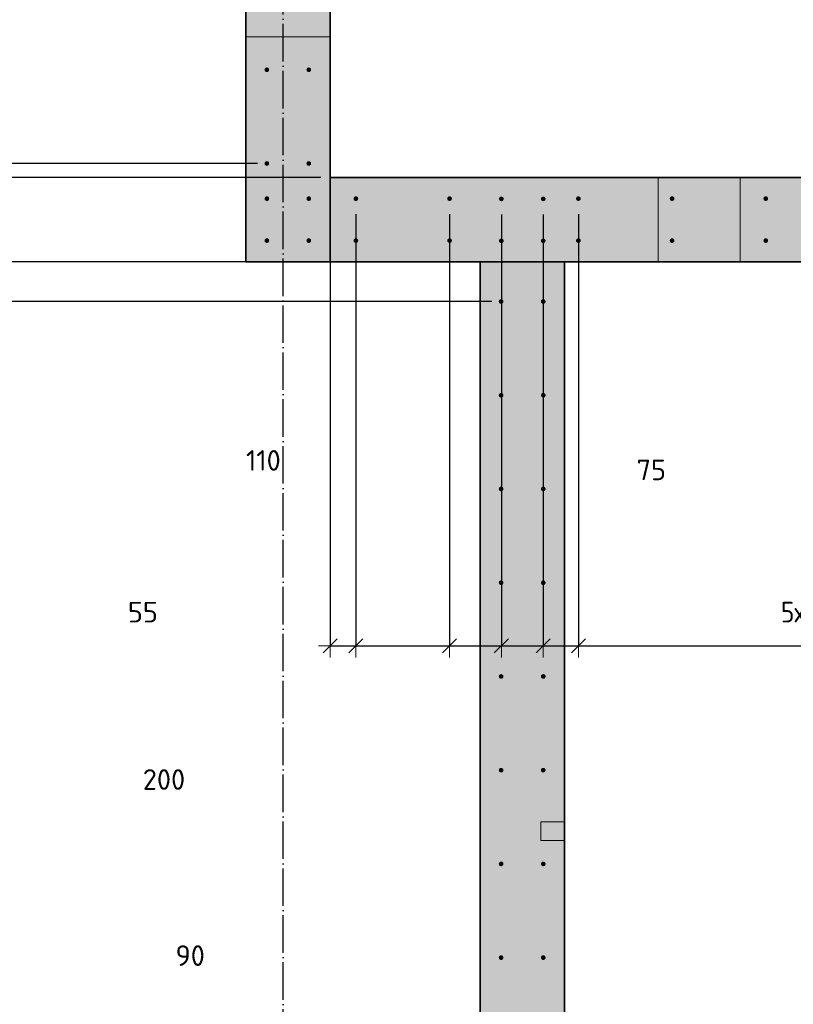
# Model space of a CAD drawing. Header units: millimetres. Extents: x -2995 to 60896, y -2809 to 57831.
# Tile 36 of 169: x 7837 to 9489, y 32735 to 34836. Entities that reach past the tile are written whole.
import ezdxf

# ---------------------------------------------------------------- set-up
doc = ezdxf.new("R2010")
doc.units = ezdxf.units.MM
doc.header["$PDMODE"] = 65
for name, pattern in [('______11', [100, 80, -10, 0, -10]), ('______5', [220, 160, -20, 20, -20]), ('________', [0])]:
    doc.linetypes.add(name, pattern=pattern)
for name, color, linetype, lineweight in [('Standard', 7, 'Continuous', 25), ('Арм.стержн. вертикальными 1', 22, 'Continuous', 35), ('Размерная линия_ общее', 7, 'Continuous', 13)]:
    doc.layers.add(name, color=color, linetype=linetype, lineweight=lineweight)
doc.layers.add('Осевая линия_ общее', color=7, linetype='______5', lineweight=13, true_color=0xa0a0a0)
doc.styles.add('ISOCPEUR', font='ISOCPEUR')
doc.dimstyles.new('DIMSTYLE_12', dxfattribs={"dimtxt": 44, "dimasz": 50, "dimexe": 0, "dimexo": 0, "dimgap": 22, "dimtad": 0, "dimdec": 0, "dimrnd": 5, "dimzin": 12, "dimdsep": 46, "dimtxsty": 'ISOCPEUR', "dimblk1": 'ALL_ML_STRICH', "dimblk2": 'ALL_ML_STRICH', "dimsah": 1, "dimcen": 0, "dimclrd": 7, "dimclre": 256, "dimclrt": 7, "dimadec": 0, "dimazin": 0, "dimtfac": 1, "dimtdec": 0, "dimtix": 1, "dimtmove": 2, "dimatfit": 3, "dimfxl": 0, "dimtvp": 1.2, "dimtzin": 0, "dimlwd": 0, "dimlwe": -3, "dimarcsym": 0})
doc.dimstyles.new('DIMSTYLE_16', dxfattribs={"dimtxt": 44, "dimasz": 50, "dimexe": 0, "dimexo": 0, "dimgap": 22, "dimtad": 0, "dimdec": 0, "dimrnd": 5, "dimzin": 12, "dimdsep": 46, "dimtxsty": 'ISOCPEUR', "dimblk1": 'ALL_ML_STRICH', "dimblk2": 'ALL_ML_STRICH', "dimsah": 1, "dimcen": 0, "dimclrd": 7, "dimclre": 256, "dimclrt": 7, "dimadec": 0, "dimazin": 0, "dimtfac": 1, "dimtdec": 0, "dimtix": 1, "dimtmove": 2, "dimatfit": 3, "dimfxl": 0, "dimtzin": 0, "dimlwd": 0, "dimlwe": -3, "dimarcsym": 0})
doc.dimstyles.new('DIMSTYLE_3', dxfattribs={"dimtxt": 44, "dimasz": 50, "dimexe": 0, "dimexo": 0, "dimgap": 22, "dimtad": 2, "dimdec": 0, "dimrnd": 5, "dimzin": 12, "dimdsep": 46, "dimtxsty": 'ISOCPEUR', "dimblk1": 'ALL_ML_STRICH', "dimblk2": 'ALL_ML_STRICH', "dimsah": 1, "dimcen": 0, "dimclrd": 7, "dimclre": 256, "dimclrt": 7, "dimadec": 0, "dimazin": 0, "dimtfac": 1, "dimtdec": 0, "dimtix": 1, "dimtmove": 2, "dimatfit": 3, "dimfxl": 0, "dimtvp": 1.2, "dimtzin": 0, "dimlwd": 0, "dimlwe": -3, "dimarcsym": 0})
doc.dimstyles.new('DIMSTYLE_4', dxfattribs={"dimtxt": 44, "dimasz": 50, "dimexe": 0, "dimexo": 0, "dimgap": 22, "dimtad": 2, "dimdec": 0, "dimrnd": 5, "dimzin": 12, "dimdsep": 46, "dimtxsty": 'ISOCPEUR', "dimblk1": 'ALL_ML_STRICH', "dimblk2": 'ALL_ML_STRICH', "dimsah": 1, "dimcen": 0, "dimclrd": 7, "dimclre": 256, "dimclrt": 7, "dimadec": 0, "dimazin": 0, "dimtfac": 1, "dimtdec": 0, "dimtix": 1, "dimtmove": 2, "dimatfit": 3, "dimfxl": 0, "dimtzin": 0, "dimlwd": 0, "dimlwe": -3, "dimarcsym": 0})
doc.dimstyles.new('DIMSTYLE_5', dxfattribs={"dimtxt": 44, "dimasz": 50, "dimexe": 0, "dimexo": 0, "dimgap": 22, "dimtad": 2, "dimdec": 0, "dimrnd": 5, "dimzin": 12, "dimdsep": 46, "dimtxsty": 'ISOCPEUR', "dimblk1": 'ALL_ML_STRICH', "dimblk2": 'ALL_ML_STRICH', "dimsah": 1, "dimcen": 0, "dimclrd": 7, "dimclre": 256, "dimclrt": 7, "dimadec": 0, "dimazin": 0, "dimtfac": 1, "dimtdec": 0, "dimtix": 1, "dimtmove": 2, "dimatfit": 3, "dimfxl": 0, "dimtzin": 0, "dimlwd": 0, "dimlwe": -3, "dimarcsym": 0})

# ---------------------------------------------------------------- blocks, each defined once
blk = doc.blocks.new('ALL_ML_STRICH')
at = {"color": 0, "linetype": 'ByBlock', "lineweight": -2}
for p, q in [((0, -0.5), (0, 0.5)), ((-1, 0), (0.5, 0)), ((-0.3, -0.3), (0.3, 0.3))]:
    blk.add_line(p, q, dxfattribs=at)
blk = doc.blocks.new('*D8')
at = {"layer": 'DEFPOINTS', "color": 7, "linetype": 'Continuous', "lineweight": 13, "transparency": 33554687}
for p in [(7404.4, 36129.5), (8365, 36129.5), (8365, 34529.5)]:
    blk.add_point(p, dxfattribs=at)
at = {"layer": 'Размерная линия_ общее', "color": 253, "linetype": 'Continuous', "lineweight": -2, "true_color": 0xa0a0a0, "transparency": 33554687}
for p, q in [((8345, 36129.5), (7404.4, 36129.5)), ((8345, 34529.5), (7404.4, 34529.5))]:
    blk.add_line(p, q, dxfattribs=at)
at = {"layer": 'Размерная линия_ общее', "color": 7, "linetype": 'Continuous', "lineweight": -2, "transparency": 33554687}
blk.add_line((7404.4, 36129.5), (7404.4, 34529.5), dxfattribs=at)
at = {"layer": 'Размерная линия_ общее', "color": 7, "linetype": 'Continuous', "lineweight": 13, "transparency": 33554687, "xscale": 50, "yscale": 50, "zscale": 50}
for p, rotation in [((7404.4, 36129.5), 90), ((7404.4, 34529.5), 270)]:
    blk.add_blockref('ALL_ML_STRICH', p, dxfattribs=dict(at, rotation=rotation))
at = {"layer": 'Размерная линия_ общее', "color": 7, "linetype": 'Continuous', "lineweight": 13, "transparency": 33554687, "insert": (7398.4, 35195.5), "char_height": 44, "width": 2.2, "attachment_point": 1, "rotation": 270, "line_spacing_factor": 0.60241, "style": 'ISOCPEUR'}
blk.add_mtext('\\W0.91;8х200=1600', dxfattribs=at)
blk = doc.blocks.new('*D9')
at = {"layer": 'DEFPOINTS', "color": 7, "linetype": 'Continuous', "lineweight": 13, "transparency": 33554687}
for p in [(7404.4, 34529.5), (8365, 34529.5), (8500, 34500)]:
    blk.add_point(p, dxfattribs=at)
at = {"layer": 'Размерная линия_ общее', "color": 253, "linetype": 'Continuous', "lineweight": -2, "true_color": 0xa0a0a0, "transparency": 33554687}
for p, q in [((8345, 34529.5), (7404.4, 34529.5)), ((8480, 34500), (7404.4, 34500))]:
    blk.add_line(p, q, dxfattribs=at)
at = {"layer": 'Размерная линия_ общее', "color": 7, "linetype": 'Continuous', "lineweight": -2, "transparency": 33554687}
blk.add_line((7404.4, 34529.5), (7404.4, 34500), dxfattribs=at)
at = {"layer": 'Размерная линия_ общее', "color": 7, "linetype": 'Continuous', "lineweight": 13, "transparency": 33554687, "xscale": 50, "yscale": 50, "zscale": 50}
for p, rotation in [((7404.4, 34529.5), 90), ((7404.4, 34500), 270)]:
    blk.add_blockref('ALL_ML_STRICH', p, dxfattribs=dict(at, rotation=rotation))
at = {"layer": 'Размерная линия_ общее', "color": 7, "linetype": 'Continuous', "lineweight": 13, "transparency": 33554687, "insert": (7681.5, 34862.6), "char_height": 44, "width": 88, "attachment_point": 5, "rotation": 90, "style": 'ISOCPEUR'}
blk.add_mtext('\\A1;{30}', dxfattribs=at)
blk = doc.blocks.new('*D10')
at = {"layer": 'DEFPOINTS', "color": 7, "linetype": 'Continuous', "lineweight": 13, "transparency": 33554687}
for p in [(7404.4, 34500), (8500, 34500), (8820, 34320)]:
    blk.add_point(p, dxfattribs=at)
at = {"layer": 'Размерная линия_ общее', "color": 253, "linetype": 'Continuous', "lineweight": -2, "true_color": 0xa0a0a0, "transparency": 33554687}
for p, q in [((8480, 34500), (7404.4, 34500)), ((8800, 34320), (7404.4, 34320))]:
    blk.add_line(p, q, dxfattribs=at)
at = {"layer": 'Размерная линия_ общее', "color": 7, "linetype": 'Continuous', "lineweight": -2, "transparency": 33554687}
blk.add_line((7404.4, 34500), (7404.4, 34320), dxfattribs=at)
at = {"layer": 'Размерная линия_ общее', "color": 7, "linetype": 'Continuous', "lineweight": 13, "transparency": 33554687, "xscale": 50, "yscale": 50, "zscale": 50}
for p, rotation in [((7404.4, 34500), 90), ((7404.4, 34320), 270)]:
    blk.add_blockref('ALL_ML_STRICH', p, dxfattribs=dict(at, rotation=rotation))
at = {"layer": 'Размерная линия_ общее', "color": 7, "linetype": 'Continuous', "lineweight": 13, "transparency": 33554687, "insert": (7073.8, 34341), "char_height": 44, "width": 132, "attachment_point": 5, "rotation": 90, "style": 'ISOCPEUR'}
blk.add_mtext('\\A1;{180}', dxfattribs=at)
blk = doc.blocks.new('*D11')
at = {"layer": 'DEFPOINTS', "color": 7, "linetype": 'Continuous', "lineweight": 13, "transparency": 33554687}
for p in [(7404.4, 34320), (8820, 34320), (8865, 34235)]:
    blk.add_point(p, dxfattribs=at)
at = {"layer": 'Размерная линия_ общее', "color": 253, "linetype": 'Continuous', "lineweight": -2, "true_color": 0xa0a0a0, "transparency": 33554687}
for p, q in [((8800, 34320), (7404.4, 34320)), ((8845, 34235), (7404.4, 34235))]:
    blk.add_line(p, q, dxfattribs=at)
at = {"layer": 'Размерная линия_ общее', "color": 7, "linetype": 'Continuous', "lineweight": -2, "transparency": 33554687}
blk.add_line((7404.4, 34320), (7404.4, 34235), dxfattribs=at)
at = {"layer": 'Размерная линия_ общее', "color": 7, "linetype": 'Continuous', "lineweight": 13, "transparency": 33554687, "xscale": 50, "yscale": 50, "zscale": 50}
for p, rotation in [((7404.4, 34320), 90), ((7404.4, 34235), 270)]:
    blk.add_blockref('ALL_ML_STRICH', p, dxfattribs=dict(at, rotation=rotation))
at = {"layer": 'Размерная линия_ общее', "color": 7, "linetype": 'Continuous', "lineweight": 13, "transparency": 33554687, "insert": (7676.9, 34059.6), "char_height": 44, "width": 88, "attachment_point": 5, "rotation": 90, "style": 'ISOCPEUR'}
blk.add_mtext('\\A1;{85}', dxfattribs=at)
blk = doc.blocks.new('*D12')
at = {"layer": 'DEFPOINTS', "color": 7, "linetype": 'Continuous', "lineweight": 13, "transparency": 33554687}
for p in [(7404.4, 34235), (8865, 34235), (8865, 31835)]:
    blk.add_point(p, dxfattribs=at)
at = {"layer": 'Размерная линия_ общее', "color": 253, "linetype": 'Continuous', "lineweight": -2, "true_color": 0xa0a0a0, "transparency": 33554687}
for p, q in [((8845, 34235), (7404.4, 34235)), ((8845, 31835), (7404.4, 31835))]:
    blk.add_line(p, q, dxfattribs=at)
at = {"layer": 'Размерная линия_ общее', "color": 7, "linetype": 'Continuous', "lineweight": -2, "transparency": 33554687}
blk.add_line((7404.4, 34235), (7404.4, 31835), dxfattribs=at)
at = {"layer": 'Размерная линия_ общее', "color": 7, "linetype": 'Continuous', "lineweight": 13, "transparency": 33554687, "xscale": 50, "yscale": 50, "zscale": 50}
for p, rotation in [((7404.4, 34235), 90), ((7404.4, 31835), 270)]:
    blk.add_blockref('ALL_ML_STRICH', p, dxfattribs=dict(at, rotation=rotation))
at = {"layer": 'Размерная линия_ общее', "color": 7, "linetype": 'Continuous', "lineweight": 13, "transparency": 33554687, "insert": (7398.4, 32885), "char_height": 44, "width": 2.2, "attachment_point": 1, "rotation": 270, "line_spacing_factor": 0.60241, "style": 'ISOCPEUR'}
blk.add_mtext('\\W0.91;12х200=2400', dxfattribs=at)
blk = doc.blocks.new('СЛОЖНЫЙ_ОБЪЕКТ_0')
at = {"layer": 'Осевая линия_ общее', "color": 253, "linetype": '______11', "lineweight": -3, "true_color": 0xa0a0a0, "transparency": 33554687}
blk.add_line((8400, -2590), (8400, 47490), dxfattribs=at)
blk = doc.blocks.new('*D518')
at = {"layer": 'DEFPOINTS', "color": 7, "linetype": 'Continuous', "lineweight": 13, "transparency": 33554687}
for p in [(8500, 34576.3), (8555, 34441.3), (8500, 33500.3)]:
    blk.add_point(p, dxfattribs=at)
at = {"layer": 'Размерная линия_ общее', "color": 253, "linetype": 'Continuous', "lineweight": -2, "true_color": 0xa0a0a0, "transparency": 33554687}
for p, q in [((8500, 34556.3), (8500, 33500.3)), ((8555, 34421.3), (8555, 33500.3))]:
    blk.add_line(p, q, dxfattribs=at)
at = {"layer": 'Размерная линия_ общее', "color": 7, "linetype": 'Continuous', "lineweight": -2, "transparency": 33554687}
blk.add_line((8500, 33500.3), (8555, 33500.3), dxfattribs=at)
at = {"layer": 'Размерная линия_ общее', "color": 7, "linetype": 'Continuous', "lineweight": 13, "transparency": 33554687, "xscale": 50, "yscale": 50, "zscale": 50, "rotation": 180}
blk.add_blockref('ALL_ML_STRICH', (8500, 33500.3), dxfattribs=at)
at = {"layer": 'Размерная линия_ общее', "color": 7, "linetype": 'Continuous', "lineweight": 13, "transparency": 33554687, "xscale": 50, "yscale": 50, "zscale": 50}
blk.add_blockref('ALL_ML_STRICH', (8555, 33500.3), dxfattribs=at)
at = {"layer": 'Размерная линия_ общее', "color": 7, "linetype": 'Continuous', "lineweight": 13, "transparency": 33554687, "insert": (8100.3, 33572.2), "char_height": 44, "width": 88, "attachment_point": 5, "style": 'ISOCPEUR'}
blk.add_mtext('\\A1;{55}', dxfattribs=at)
blk = doc.blocks.new('*D519')
at = {"layer": 'DEFPOINTS', "color": 7, "linetype": 'Continuous', "lineweight": 13, "transparency": 33554687}
for p in [(8555, 34441.3), (8755, 34441.3), (8555, 33500.3)]:
    blk.add_point(p, dxfattribs=at)
at = {"layer": 'Размерная линия_ общее', "color": 253, "linetype": 'Continuous', "lineweight": -2, "true_color": 0xa0a0a0, "transparency": 33554687}
for p, q in [((8555, 34421.3), (8555, 33500.3)), ((8755, 34421.3), (8755, 33500.3))]:
    blk.add_line(p, q, dxfattribs=at)
at = {"layer": 'Размерная линия_ общее', "color": 7, "linetype": 'Continuous', "lineweight": -2, "transparency": 33554687}
blk.add_line((8555, 33500.3), (8755, 33500.3), dxfattribs=at)
at = {"layer": 'Размерная линия_ общее', "color": 7, "linetype": 'Continuous', "lineweight": 13, "transparency": 33554687, "xscale": 50, "yscale": 50, "zscale": 50, "rotation": 180}
blk.add_blockref('ALL_ML_STRICH', (8555, 33500.3), dxfattribs=at)
at = {"layer": 'Размерная линия_ общее', "color": 7, "linetype": 'Continuous', "lineweight": 13, "transparency": 33554687, "xscale": 50, "yscale": 50, "zscale": 50}
blk.add_blockref('ALL_ML_STRICH', (8755, 33500.3), dxfattribs=at)
at = {"layer": 'Размерная линия_ общее', "color": 7, "linetype": 'Continuous', "lineweight": 13, "transparency": 33554687, "insert": (8145.3, 33215.1), "char_height": 44, "width": 132, "attachment_point": 5, "style": 'ISOCPEUR'}
blk.add_mtext('\\A1;{200}', dxfattribs=at)
blk = doc.blocks.new('*D520')
at = {"layer": 'DEFPOINTS', "color": 7, "linetype": 'Continuous', "lineweight": 13, "transparency": 33554687}
for p in [(8755, 34441.3), (8865.5, 34440.8), (8755, 33500.3)]:
    blk.add_point(p, dxfattribs=at)
at = {"layer": 'Размерная линия_ общее', "color": 253, "linetype": 'Continuous', "lineweight": -2, "true_color": 0xa0a0a0, "transparency": 33554687}
for p, q in [((8755, 34421.3), (8755, 33500.3)), ((8865.5, 34420.8), (8865.5, 33500.3))]:
    blk.add_line(p, q, dxfattribs=at)
at = {"layer": 'Размерная линия_ общее', "color": 7, "linetype": 'Continuous', "lineweight": -2, "transparency": 33554687}
blk.add_line((8755, 33500.3), (8865.5, 33500.3), dxfattribs=at)
at = {"layer": 'Размерная линия_ общее', "color": 7, "linetype": 'Continuous', "lineweight": 13, "transparency": 33554687, "xscale": 50, "yscale": 50, "zscale": 50, "rotation": 180}
blk.add_blockref('ALL_ML_STRICH', (8755, 33500.3), dxfattribs=at)
at = {"layer": 'Размерная линия_ общее', "color": 7, "linetype": 'Continuous', "lineweight": 13, "transparency": 33554687, "xscale": 50, "yscale": 50, "zscale": 50}
blk.add_blockref('ALL_ML_STRICH', (8865.5, 33500.3), dxfattribs=at)
at = {"layer": 'Размерная линия_ общее', "color": 7, "linetype": 'Continuous', "lineweight": 13, "transparency": 33554687, "insert": (8357.5, 33896), "char_height": 44, "width": 132, "attachment_point": 5, "style": 'ISOCPEUR'}
blk.add_mtext('\\A1;{110}', dxfattribs=at)
blk = doc.blocks.new('*D521')
at = {"layer": 'DEFPOINTS', "color": 7, "linetype": 'Continuous', "lineweight": 13, "transparency": 33554687}
for p in [(8865.5, 34440.8), (8955, 34440.8), (8865.5, 33500.3)]:
    blk.add_point(p, dxfattribs=at)
at = {"layer": 'Размерная линия_ общее', "color": 253, "linetype": 'Continuous', "lineweight": -2, "true_color": 0xa0a0a0, "transparency": 33554687}
for p, q in [((8865.5, 34420.8), (8865.5, 33500.3)), ((8955, 34420.8), (8955, 33500.3))]:
    blk.add_line(p, q, dxfattribs=at)
at = {"layer": 'Размерная линия_ общее', "color": 7, "linetype": 'Continuous', "lineweight": -2, "transparency": 33554687}
blk.add_line((8865.5, 33500.3), (8955, 33500.3), dxfattribs=at)
at = {"layer": 'Размерная линия_ общее', "color": 7, "linetype": 'Continuous', "lineweight": 13, "transparency": 33554687, "xscale": 50, "yscale": 50, "zscale": 50, "rotation": 180}
blk.add_blockref('ALL_ML_STRICH', (8865.5, 33500.3), dxfattribs=at)
at = {"layer": 'Размерная линия_ общее', "color": 7, "linetype": 'Continuous', "lineweight": 13, "transparency": 33554687, "xscale": 50, "yscale": 50, "zscale": 50}
blk.add_blockref('ALL_ML_STRICH', (8955, 33500.3), dxfattribs=at)
at = {"layer": 'Размерная линия_ общее', "color": 7, "linetype": 'Continuous', "lineweight": 13, "transparency": 33554687, "insert": (8201.3, 32839.4), "char_height": 44, "width": 88, "attachment_point": 5, "style": 'ISOCPEUR'}
blk.add_mtext('\\A1;{90}', dxfattribs=at)
blk = doc.blocks.new('*D522')
at = {"layer": 'DEFPOINTS', "color": 7, "linetype": 'Continuous', "lineweight": 13, "transparency": 33554687}
for p in [(8955, 34440.8), (9030, 34441.3), (8955, 33500.3)]:
    blk.add_point(p, dxfattribs=at)
at = {"layer": 'Размерная линия_ общее', "color": 253, "linetype": 'Continuous', "lineweight": -2, "true_color": 0xa0a0a0, "transparency": 33554687}
for p, q in [((8955, 34420.8), (8955, 33500.3)), ((9030, 34421.3), (9030, 33500.3))]:
    blk.add_line(p, q, dxfattribs=at)
at = {"layer": 'Размерная линия_ общее', "color": 7, "linetype": 'Continuous', "lineweight": -2, "transparency": 33554687}
blk.add_line((8955, 33500.3), (9030, 33500.3), dxfattribs=at)
at = {"layer": 'Размерная линия_ общее', "color": 7, "linetype": 'Continuous', "lineweight": 13, "transparency": 33554687, "xscale": 50, "yscale": 50, "zscale": 50, "rotation": 180}
blk.add_blockref('ALL_ML_STRICH', (8955, 33500.3), dxfattribs=at)
at = {"layer": 'Размерная линия_ общее', "color": 7, "linetype": 'Continuous', "lineweight": 13, "transparency": 33554687, "xscale": 50, "yscale": 50, "zscale": 50}
blk.add_blockref('ALL_ML_STRICH', (9030, 33500.3), dxfattribs=at)
at = {"layer": 'Размерная линия_ общее', "color": 7, "linetype": 'Continuous', "lineweight": 13, "transparency": 33554687, "insert": (9185.6, 33875.8), "char_height": 44, "width": 88, "attachment_point": 5, "style": 'ISOCPEUR'}
blk.add_mtext('\\A1;{75}', dxfattribs=at)
blk = doc.blocks.new('*D523')
at = {"layer": 'DEFPOINTS', "color": 7, "linetype": 'Continuous', "lineweight": 13, "transparency": 33554687}
for p in [(9030, 34441.3), (10030, 34441.3), (9030, 33500.3)]:
    blk.add_point(p, dxfattribs=at)
at = {"layer": 'Размерная линия_ общее', "color": 253, "linetype": 'Continuous', "lineweight": -2, "true_color": 0xa0a0a0, "transparency": 33554687}
for p, q in [((9030, 34421.3), (9030, 33500.3)), ((10030, 34421.3), (10030, 33500.3))]:
    blk.add_line(p, q, dxfattribs=at)
at = {"layer": 'Размерная линия_ общее', "color": 7, "linetype": 'Continuous', "lineweight": -2, "transparency": 33554687}
blk.add_line((9030, 33500.3), (10030, 33500.3), dxfattribs=at)
at = {"layer": 'Размерная линия_ общее', "color": 7, "linetype": 'Continuous', "lineweight": 13, "transparency": 33554687, "xscale": 50, "yscale": 50, "zscale": 50, "rotation": 180}
blk.add_blockref('ALL_ML_STRICH', (9030, 33500.3), dxfattribs=at)
at = {"layer": 'Размерная линия_ общее', "color": 7, "linetype": 'Continuous', "lineweight": 13, "transparency": 33554687, "xscale": 50, "yscale": 50, "zscale": 50}
blk.add_blockref('ALL_ML_STRICH', (10030, 33500.3), dxfattribs=at)
at = {"layer": 'Размерная линия_ общее', "color": 7, "linetype": 'Continuous', "lineweight": 13, "transparency": 33554687, "insert": (9462, 33594.3), "char_height": 44, "width": 2.2, "attachment_point": 1, "line_spacing_factor": 0.60241, "style": 'ISOCPEUR'}
blk.add_mtext('\\W0.91;5х200', dxfattribs=at)

msp = doc.modelspace()

# ---------------------------------------------------------------- hatches: boundary and pattern name
at = {"linetype": 'Continuous', "lineweight": 25, "transparency": 33554687}
for points in [[(8500, 36430), (8320, 36430), (8320, 34320), (8500, 34320)], [(8500, 34500), (8500, 34320), (14100, 34320), (14100, 34500)]]:
    msp.add_hatch(color=7, dxfattribs=at).paths.add_polyline_path(points)
at = {"layer": 'Standard', "linetype": 'Continuous', "lineweight": 25, "transparency": 33554687}
msp.add_hatch(color=7, dxfattribs=at).paths.add_polyline_path([(9000, 34320), (8820, 34320), (8820, 31790), (9000, 31790)])
at = {"layer": 'Арм.стержн. вертикальными 1', "linetype": 'Continuous', "lineweight": 50, "transparency": 33554687}
for points in [[(8369.9, 34729.6), (8369.6, 34731.5), (8368.5, 34733.1), (8366.8, 34734.2), (8364.9, 34734.6), (8363, 34734.2), (8361.4, 34733.1), (8360.3, 34731.5), (8359.9, 34729.6), (8360.3, 34727.6), (8361.4, 34726), (8363, 34724.9), (8364.9, 34724.6), (8366.8, 34724.9), (8368.5, 34726), (8369.6, 34727.6)], [(8459.5, 34729.6), (8459.1, 34731.5), (8458, 34733.1), (8456.4, 34734.2), (8454.5, 34734.6), (8452.6, 34734.2), (8450.9, 34733.1), (8449.8, 34731.5), (8449.5, 34729.6), (8449.8, 34727.6), (8450.9, 34726), (8452.6, 34724.9), (8454.5, 34724.6), (8456.4, 34724.9), (8458, 34726), (8459.1, 34727.6)], [(8369.9, 34529.6), (8369.6, 34531.5), (8368.5, 34533.1), (8366.8, 34534.2), (8364.9, 34534.6), (8363, 34534.2), (8361.4, 34533.1), (8360.3, 34531.5), (8359.9, 34529.6), (8360.3, 34527.6), (8361.4, 34526), (8363, 34524.9), (8364.9, 34524.6), (8366.8, 34524.9), (8368.5, 34526), (8369.6, 34527.6)], [(8459.5, 34529.6), (8459.1, 34531.5), (8458, 34533.1), (8456.4, 34534.2), (8454.5, 34534.6), (8452.5, 34534.2), (8450.9, 34533.1), (8449.8, 34531.5), (8449.5, 34529.6), (8449.8, 34527.6), (8450.9, 34526), (8452.5, 34524.9), (8454.5, 34524.6), (8456.4, 34524.9), (8458, 34526), (8459.1, 34527.6)], [(8369.9, 34454.6), (8369.6, 34456.5), (8368.5, 34458.1), (8366.8, 34459.2), (8364.9, 34459.6), (8363, 34459.2), (8361.4, 34458.1), (8360.3, 34456.5), (8359.9, 34454.6), (8360.3, 34452.7), (8361.4, 34451), (8363, 34450), (8364.9, 34449.6), (8366.8, 34450), (8368.5, 34451), (8369.6, 34452.7)], [(8459.5, 34454.6), (8459.1, 34456.5), (8458, 34458.1), (8456.4, 34459.2), (8454.5, 34459.6), (8452.5, 34459.2), (8450.9, 34458.1), (8449.8, 34456.5), (8449.5, 34454.6), (8449.8, 34452.7), (8450.9, 34451), (8452.5, 34450), (8454.5, 34449.6), (8456.4, 34450), (8458, 34451), (8459.1, 34452.7)], [(8560, 34454.5), (8559.6, 34456.5), (8558.5, 34458.1), (8556.9, 34459.2), (8555, 34459.5), (8553, 34459.2), (8551.4, 34458.1), (8550.3, 34456.5), (8550, 34454.5), (8550.3, 34452.6), (8551.4, 34451), (8553, 34449.9), (8555, 34449.5), (8556.9, 34449.9), (8558.5, 34451), (8559.6, 34452.6)], [(8760, 34454.5), (8759.6, 34456.5), (8758.5, 34458.1), (8756.9, 34459.2), (8755, 34459.5), (8753, 34459.2), (8751.4, 34458.1), (8750.3, 34456.5), (8750, 34454.5), (8750.3, 34452.6), (8751.4, 34451), (8753, 34449.9), (8755, 34449.5), (8756.9, 34449.9), (8758.5, 34451), (8759.6, 34452.6)], [(8870.4, 34454.1), (8870, 34456), (8869, 34457.6), (8867.3, 34458.7), (8865.4, 34459.1), (8863.5, 34458.7), (8861.9, 34457.6), (8860.8, 34456), (8860.4, 34454.1), (8860.8, 34452.2), (8861.9, 34450.5), (8863.5, 34449.5), (8865.4, 34449.1), (8867.3, 34449.5), (8869, 34450.5), (8870, 34452.2)], [(8960, 34454.1), (8959.6, 34456), (8958.5, 34457.6), (8956.9, 34458.7), (8955, 34459.1), (8953, 34458.7), (8951.4, 34457.6), (8950.3, 34456), (8950, 34454.1), (8950.3, 34452.2), (8951.4, 34450.5), (8953, 34449.5), (8955, 34449.1), (8956.9, 34449.5), (8958.5, 34450.5), (8959.6, 34452.2)], [(9035, 34454.6), (9034.6, 34456.5), (9033.5, 34458.1), (9031.9, 34459.2), (9030, 34459.6), (9028, 34459.2), (9026.4, 34458.1), (9025.3, 34456.5), (9025, 34454.6), (9025.3, 34452.7), (9026.4, 34451), (9028, 34450), (9030, 34449.6), (9031.9, 34450), (9033.5, 34451), (9034.6, 34452.7)], [(9235, 34454.6), (9234.6, 34456.5), (9233.5, 34458.1), (9231.9, 34459.2), (9230, 34459.6), (9228, 34459.2), (9226.4, 34458.1), (9225.3, 34456.5), (9225, 34454.6), (9225.3, 34452.7), (9226.4, 34451), (9228, 34450), (9230, 34449.6), (9231.9, 34450), (9233.5, 34451), (9234.6, 34452.7)], [(9435, 34454.6), (9434.6, 34456.5), (9433.5, 34458.1), (9431.9, 34459.2), (9430, 34459.6), (9428, 34459.2), (9426.4, 34458.1), (9425.3, 34456.5), (9425, 34454.6), (9425.3, 34452.7), (9426.4, 34451), (9428, 34450), (9430, 34449.6), (9431.9, 34450), (9433.5, 34451), (9434.6, 34452.7)], [(8369.9, 34365), (8369.6, 34367), (8368.5, 34368.6), (8366.8, 34369.7), (8364.9, 34370), (8363, 34369.7), (8361.4, 34368.6), (8360.3, 34367), (8359.9, 34365), (8360.3, 34363.1), (8361.4, 34361.5), (8363, 34360.4), (8364.9, 34360), (8366.8, 34360.4), (8368.5, 34361.5), (8369.6, 34363.1)], [(8459.5, 34365), (8459.1, 34367), (8458, 34368.6), (8456.4, 34369.7), (8454.5, 34370), (8452.5, 34369.7), (8450.9, 34368.6), (8449.8, 34367), (8449.5, 34365), (8449.8, 34363.1), (8450.9, 34361.5), (8452.5, 34360.4), (8454.5, 34360), (8456.4, 34360.4), (8458, 34361.5), (8459.1, 34363.1)], [(8560, 34365), (8559.6, 34366.9), (8558.5, 34368.6), (8556.9, 34369.6), (8555, 34370), (8553, 34369.6), (8551.4, 34368.6), (8550.3, 34366.9), (8550, 34365), (8550.3, 34363.1), (8551.4, 34361.5), (8553, 34360.4), (8555, 34360), (8556.9, 34360.4), (8558.5, 34361.5), (8559.6, 34363.1)], [(8760, 34365), (8759.6, 34366.9), (8758.5, 34368.6), (8756.9, 34369.6), (8755, 34370), (8753, 34369.6), (8751.4, 34368.6), (8750.3, 34366.9), (8750, 34365), (8750.3, 34363.1), (8751.4, 34361.5), (8753, 34360.4), (8755, 34360), (8756.9, 34360.4), (8758.5, 34361.5), (8759.6, 34363.1)], [(8870.4, 34364.5), (8870, 34366.5), (8869, 34368.1), (8867.3, 34369.2), (8865.4, 34369.5), (8863.5, 34369.2), (8861.9, 34368.1), (8860.8, 34366.5), (8860.4, 34364.5), (8860.8, 34362.6), (8861.9, 34361), (8863.5, 34359.9), (8865.4, 34359.5), (8867.3, 34359.9), (8869, 34361), (8870, 34362.6)], [(8960, 34364.5), (8959.6, 34366.5), (8958.5, 34368.1), (8956.9, 34369.2), (8955, 34369.5), (8953, 34369.2), (8951.4, 34368.1), (8950.3, 34366.5), (8950, 34364.5), (8950.3, 34362.6), (8951.4, 34361), (8953, 34359.9), (8955, 34359.5), (8956.9, 34359.9), (8958.5, 34361), (8959.6, 34362.6)], [(9035, 34365), (9034.6, 34367), (9033.5, 34368.6), (9031.9, 34369.7), (9030, 34370), (9028, 34369.7), (9026.4, 34368.6), (9025.3, 34367), (9025, 34365), (9025.3, 34363.1), (9026.4, 34361.5), (9028, 34360.4), (9030, 34360), (9031.9, 34360.4), (9033.5, 34361.5), (9034.6, 34363.1)], [(9235, 34365), (9234.6, 34367), (9233.5, 34368.6), (9231.9, 34369.7), (9230, 34370), (9228, 34369.7), (9226.4, 34368.6), (9225.3, 34367), (9225, 34365), (9225.3, 34363.1), (9226.4, 34361.5), (9228, 34360.4), (9230, 34360), (9231.9, 34360.4), (9233.5, 34361.5), (9234.6, 34363.1)], [(9435, 34365), (9434.6, 34367), (9433.5, 34368.6), (9431.9, 34369.7), (9430, 34370), (9428, 34369.7), (9426.4, 34368.6), (9425.3, 34367), (9425, 34365), (9425.3, 34363.1), (9426.4, 34361.5), (9428, 34360.4), (9430, 34360), (9431.9, 34360.4), (9433.5, 34361.5), (9434.6, 34363.1)], [(8870, 34235), (8869.6, 34237), (8868.5, 34238.6), (8866.9, 34239.7), (8865, 34240), (8863, 34239.7), (8861.4, 34238.6), (8860.3, 34237), (8860, 34235), (8860.3, 34233.1), (8861.4, 34231.5), (8863, 34230.4), (8865, 34230), (8866.9, 34230.4), (8868.5, 34231.5), (8869.6, 34233.1)], [(8960, 34235), (8959.6, 34237), (8958.5, 34238.6), (8956.9, 34239.7), (8955, 34240), (8953, 34239.7), (8951.4, 34238.6), (8950.3, 34237), (8950, 34235), (8950.3, 34233.1), (8951.4, 34231.5), (8953, 34230.4), (8955, 34230), (8956.9, 34230.4), (8958.5, 34231.5), (8959.6, 34233.1)], [(8870, 34035), (8869.6, 34037), (8868.5, 34038.6), (8866.9, 34039.7), (8865, 34040), (8863, 34039.7), (8861.4, 34038.6), (8860.3, 34037), (8860, 34035), (8860.3, 34033.1), (8861.4, 34031.5), (8863, 34030.4), (8865, 34030), (8866.9, 34030.4), (8868.5, 34031.5), (8869.6, 34033.1)], [(8960, 34035), (8959.6, 34037), (8958.5, 34038.6), (8956.9, 34039.7), (8955, 34040), (8953, 34039.7), (8951.4, 34038.6), (8950.3, 34037), (8950, 34035), (8950.3, 34033.1), (8951.4, 34031.5), (8953, 34030.4), (8955, 34030), (8956.9, 34030.4), (8958.5, 34031.5), (8959.6, 34033.1)], [(8870, 33835), (8869.6, 33837), (8868.5, 33838.6), (8866.9, 33839.7), (8865, 33840), (8863, 33839.7), (8861.4, 33838.6), (8860.3, 33837), (8860, 33835), (8860.3, 33833.1), (8861.4, 33831.5), (8863, 33830.4), (8865, 33830), (8866.9, 33830.4), (8868.5, 33831.5), (8869.6, 33833.1)], [(8960, 33835), (8959.6, 33837), (8958.5, 33838.6), (8956.9, 33839.7), (8955, 33840), (8953, 33839.7), (8951.4, 33838.6), (8950.3, 33837), (8950, 33835), (8950.3, 33833.1), (8951.4, 33831.5), (8953, 33830.4), (8955, 33830), (8956.9, 33830.4), (8958.5, 33831.5), (8959.6, 33833.1)], [(8870, 33635), (8869.6, 33637), (8868.5, 33638.6), (8866.9, 33639.7), (8865, 33640), (8863, 33639.7), (8861.4, 33638.6), (8860.3, 33637), (8860, 33635), (8860.3, 33633.1), (8861.4, 33631.5), (8863, 33630.4), (8865, 33630), (8866.9, 33630.4), (8868.5, 33631.5), (8869.6, 33633.1)], [(8960, 33635), (8959.6, 33637), (8958.5, 33638.6), (8956.9, 33639.7), (8955, 33640), (8953, 33639.7), (8951.4, 33638.6), (8950.3, 33637), (8950, 33635), (8950.3, 33633.1), (8951.4, 33631.5), (8953, 33630.4), (8955, 33630), (8956.9, 33630.4), (8958.5, 33631.5), (8959.6, 33633.1)], [(8870, 33435), (8869.6, 33437), (8868.5, 33438.6), (8866.9, 33439.7), (8865, 33440), (8863, 33439.7), (8861.4, 33438.6), (8860.3, 33437), (8860, 33435), (8860.3, 33433.1), (8861.4, 33431.5), (8863, 33430.4), (8865, 33430), (8866.9, 33430.4), (8868.5, 33431.5), (8869.6, 33433.1)], [(8960, 33435), (8959.6, 33437), (8958.5, 33438.6), (8956.9, 33439.7), (8955, 33440), (8953, 33439.7), (8951.4, 33438.6), (8950.3, 33437), (8950, 33435), (8950.3, 33433.1), (8951.4, 33431.5), (8953, 33430.4), (8955, 33430), (8956.9, 33430.4), (8958.5, 33431.5), (8959.6, 33433.1)], [(8870, 33235), (8869.6, 33237), (8868.5, 33238.6), (8866.9, 33239.7), (8865, 33240), (8863, 33239.7), (8861.4, 33238.6), (8860.3, 33237), (8860, 33235), (8860.3, 33233.1), (8861.4, 33231.5), (8863, 33230.4), (8865, 33230), (8866.9, 33230.4), (8868.5, 33231.5), (8869.6, 33233.1)], [(8959.9, 33235), (8959.6, 33237), (8958.5, 33238.6), (8956.9, 33239.7), (8954.9, 33240), (8953, 33239.7), (8951.4, 33238.6), (8950.3, 33237), (8949.9, 33235), (8950.3, 33233.1), (8951.4, 33231.5), (8953, 33230.4), (8954.9, 33230), (8956.9, 33230.4), (8958.5, 33231.5), (8959.6, 33233.1)], [(8869.9, 33035), (8869.6, 33037), (8868.5, 33038.6), (8866.9, 33039.7), (8864.9, 33040), (8863, 33039.7), (8861.4, 33038.6), (8860.3, 33037), (8859.9, 33035), (8860.3, 33033.1), (8861.4, 33031.5), (8863, 33030.4), (8864.9, 33030), (8866.9, 33030.4), (8868.5, 33031.5), (8869.6, 33033.1)], [(8959.9, 33035), (8959.6, 33037), (8958.5, 33038.6), (8956.9, 33039.7), (8954.9, 33040), (8953, 33039.7), (8951.4, 33038.6), (8950.3, 33037), (8949.9, 33035), (8950.3, 33033.1), (8951.4, 33031.5), (8953, 33030.4), (8954.9, 33030), (8956.9, 33030.4), (8958.5, 33031.5), (8959.6, 33033.1)], [(8869.9, 32835), (8869.6, 32837), (8868.5, 32838.6), (8866.9, 32839.7), (8864.9, 32840), (8863, 32839.7), (8861.4, 32838.6), (8860.3, 32837), (8859.9, 32835), (8860.3, 32833.1), (8861.4, 32831.5), (8863, 32830.4), (8864.9, 32830), (8866.9, 32830.4), (8868.5, 32831.5), (8869.6, 32833.1)], [(8959.9, 32835), (8959.6, 32837), (8958.5, 32838.6), (8956.9, 32839.7), (8954.9, 32840), (8953, 32839.7), (8951.4, 32838.6), (8950.3, 32837), (8949.9, 32835), (8950.3, 32833.1), (8951.4, 32831.5), (8953, 32830.4), (8954.9, 32830), (8956.9, 32830.4), (8958.5, 32831.5), (8959.6, 32833.1)]]:
    msp.add_hatch(color=4, dxfattribs=at).paths.add_polyline_path(points)

# ---------------------------------------------------------------- linework, layer by layer
at = {"color": 7, "linetype": 'Continuous', "lineweight": 35, "transparency": 33554687}
for p, q in [((8320, 34320), (8320, 36430)), ((8500, 36250), (8500, 34500)), ((8500, 34320), (8500, 34500)), ((8500, 34500), (10100, 34500)), ((8500, 34500), (8500, 34320)), ((8500, 34320), (8320, 34320)), ((8820, 34320), (8500, 34320)), ((9000, 34320), (8820, 34320)), ((14100, 34320), (9000, 34320))]:
    msp.add_line(p, q, dxfattribs=at)
at = {"color": 253, "linetype": '________', "lineweight": 13, "true_color": 0xababab, "transparency": 33554687}
for p, q in [((8320, 34800), (8500, 34800)), ((9200, 34500), (9200, 34320)), ((9375, 34320), (9375, 34500))]:
    msp.add_line(p, q, dxfattribs=at)
at = {"layer": 'Standard', "color": 7, "linetype": 'Continuous', "lineweight": 35, "transparency": 33554687}
for p, q in [((8820, 31790), (8820, 34320)), ((8820, 34320), (9000, 34320)), ((9000, 34320), (9000, 31790))]:
    msp.add_line(p, q, dxfattribs=at)
at = {"layer": 'Standard', "color": 253, "linetype": '________', "lineweight": 13, "true_color": 0xababab, "transparency": 33554687}
for p, q in [((8950, 33125), (8950, 33085)), ((9000, 33125), (8950, 33125)), ((8950, 33085), (9000, 33085))]:
    msp.add_line(p, q, dxfattribs=at)

# ---------------------------------------------------------------- block references
at = {"layer": 'Осевая линия_ общее', "color": 253, "linetype": '______11', "lineweight": -3, "true_color": 0xa0a0a0, "transparency": 33554687}
msp.add_blockref('СЛОЖНЫЙ_ОБЪЕКТ_0', (0, 0), dxfattribs=at)

# ---------------------------------------------------------------- dimensions: what is measured, and where the dimension line sits
at = {"layer": 'Размерная линия_ общее', "color": 7, "linetype": 'Continuous', "lineweight": 13, "transparency": 33554687}
for base, p1, p2, text, dimstyle, picture, middle in [((7404.4, 34529.5), (8345, 36129.5), (8345, 34529.5), '\\W0.91;8х200=1600', 'DIMSTYLE_4', '*D8', (7382.4, 35329.5)), ((7404.4, 31835), (8845, 34235), (8845, 31835), '\\W0.91;12х200=2400', 'DIMSTYLE_5', '*D12', (7382.4, 33035))]:
    dim = msp.add_linear_dim(base=base, p1=p1, p2=p2, angle=270, text=text, dimstyle=dimstyle, override={"dimpost": '<>', "dimclrd": 7, "dimclre": 253, "dimclrt": 7, "dimlwd": 0, "dimlwe": 65533}, dxfattribs=at)
    dim.commit()
    dim.dimension.update_dxf_attribs({"geometry": picture, "text_midpoint": middle, "dimtype": 160})
for base, p1, p2, dimstyle, picture, middle in [((7404.372, 34500), (8344.9721, 34529.5034), (8480, 34500), 'DIMSTYLE_3', '*D9', (7681.47, 34862.6138)), ((7404.4, 34320), (8480, 34500), (8800, 34320), 'DIMSTYLE_5', '*D10', (7073.8, 34341)), ((7404.4, 34235), (8800, 34320), (8845, 34235), 'DIMSTYLE_3', '*D11', (7676.9, 34059.6))]:
    dim = msp.add_linear_dim(base=base, p1=p1, p2=p2, angle=270, dimstyle=dimstyle, override={"dimpost": '<>', "dimclrd": 7, "dimclre": 253, "dimclrt": 7, "dimlwd": 0, "dimlwe": 65533}, dxfattribs=at)
    dim.commit()
    dim.dimension.update_dxf_attribs({"geometry": picture, "text_midpoint": middle, "dimtype": 160})
for base, p1, p2, dimstyle, picture, middle in [((8555, 33500.3), (8500, 34556.3), (8555, 34421.3), 'DIMSTYLE_3', '*D518', (8100.3, 33572.2)), ((8755, 33500.3), (8555, 34421.3), (8755, 34421.3), 'DIMSTYLE_16', '*D519', (8145.3, 33215.1)), ((8955, 33500.3267), (8865.4687, 34420.7971), (8955, 34420.7971), 'DIMSTYLE_12', '*D521', (8201.2512, 32839.3945)), ((8865.4687, 33500.3267), (8755.0003, 34421.2655), (8865.4687, 34420.7971), 'DIMSTYLE_3', '*D520', (8357.4585, 33896.0395)), ((9030, 33500.3), (8955, 34420.8), (9030, 34421.3), 'DIMSTYLE_3', '*D522', (9185.6, 33875.8))]:
    dim = msp.add_linear_dim(base=base, p1=p1, p2=p2, dimstyle=dimstyle, override={"dimpost": '<>', "dimclrd": 7, "dimclre": 253, "dimclrt": 7, "dimlwd": 0, "dimlwe": 65533}, dxfattribs=at)
    dim.commit()
    dim.dimension.update_dxf_attribs({"geometry": picture, "text_midpoint": middle, "dimtype": 160})
dim = msp.add_linear_dim(base=(10030, 33500.3), p1=(9030, 34421.3), p2=(10030, 34421.3), text='\\W0.91;5х200', dimstyle='DIMSTYLE_5', override={"dimpost": '<>', "dimclrd": 7, "dimclre": 253, "dimclrt": 7, "dimlwd": 0, "dimlwe": 65533}, dxfattribs=at)
dim.commit()
dim.dimension.update_dxf_attribs({"geometry": '*D523', "text_midpoint": (9530, 33522.3), "dimtype": 160})

doc.saveas('drawing.dxf')
